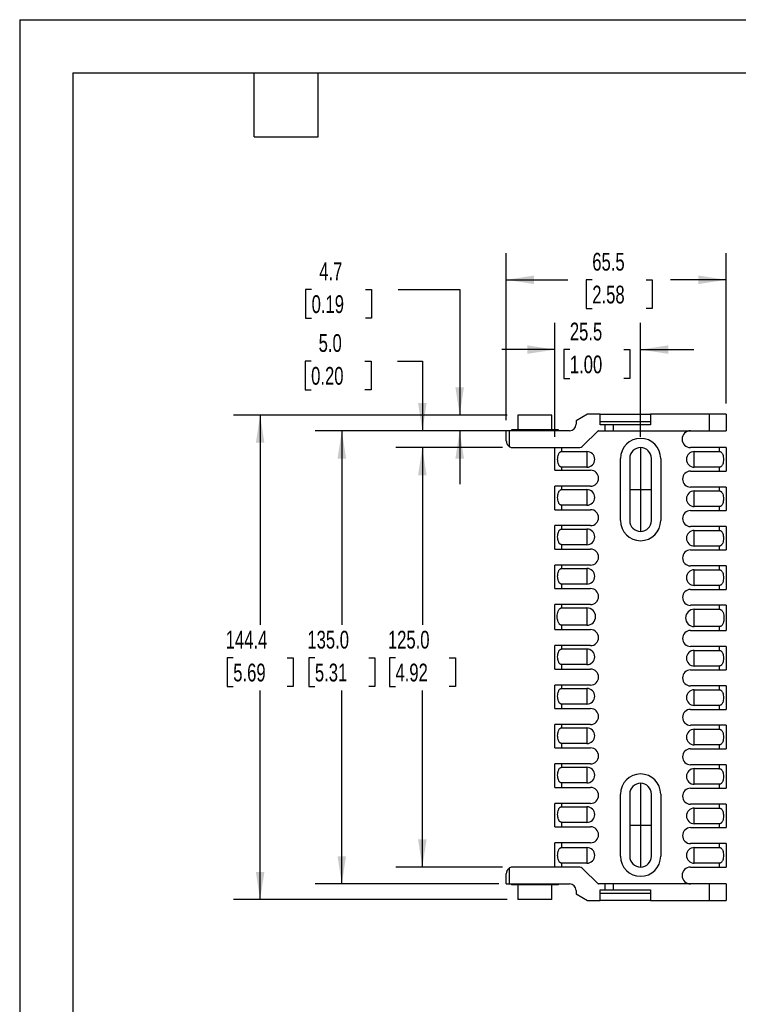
# Model space of a CAD drawing. Header units: millimetres. Extents: x 0 to 699, y 0 to 540.
# Tile 2 of 8: x 0 to 214, y 246 to 540. Entities that reach past the tile are written whole.
import ezdxf

# ---------------------------------------------------------------- set-up
doc = ezdxf.new("R2010")
doc.units = ezdxf.units.MM
doc.header["$LTSCALE"] = 2.5
doc.linetypes.add('CENTERX2', pattern=[20.32, 12.7, -2.54, 2.54, -2.54])
doc.layers.add('CENTER', color=40, linetype='CENTERX2')
doc.layers.add('DIMENSIONS', color=140, linetype='Continuous', lineweight=25)
doc.layers.add('TEXT', color=140, linetype='Continuous', lineweight=25)
doc.styles.add('SLDTEXTSTYLE0', font='TXT', dxfattribs={"width": 0.7})
doc.dimstyles.new('SLDDIMSTYLE0', dxfattribs={"dimtxt": 5.39502, "dimasz": 8.255, "dimexe": 0, "dimexo": 0.0625, "dimgap": 1.348755, "dimtad": 0, "dimtih": 1, "dimtoh": 1, "dimdec": 1, "dimrnd": 1e-09, "dimzin": 4, "dimdsep": 46, "dimtxsty": 'SLDTEXTSTYLE0', "dimsah": 1, "dimcen": 0.09, "dimadec": 0, "dimazin": 1, "dimtfac": 1, "dimtdec": 1, "dimtofl": 0, "dimtmove": 0, "dimatfit": 3, "dimfxl": 0, "dimfrac": 2, "dimtolj": 1, "dimtzin": 12, "dimarcsym": 0})
doc.dimstyles.new('SLDDIMSTYLE2', dxfattribs={"dimtxt": 5.39502, "dimasz": 8.255, "dimexe": 0, "dimexo": 0.0625, "dimgap": 1.348755, "dimtad": 0, "dimtih": 1, "dimtoh": 1, "dimdec": 1, "dimrnd": 1e-09, "dimzin": 4, "dimdsep": 46, "dimtxsty": 'SLDTEXTSTYLE0', "dimsah": 1, "dimcen": 0.09, "dimadec": 0, "dimazin": 1, "dimtfac": 1, "dimtdec": 1, "dimtmove": 0, "dimatfit": 0, "dimfxl": 0, "dimfrac": 2, "dimtolj": 1, "dimtzin": 12, "dimarcsym": 0})
doc.dimstyles.new('SLDDIMSTYLE4', dxfattribs={"dimtxt": 5.39502, "dimasz": 8.255, "dimexe": 0, "dimexo": 0.0625, "dimgap": 1.348755, "dimtad": 0, "dimtih": 1, "dimtoh": 1, "dimdec": 1, "dimrnd": 1e-09, "dimzin": 12, "dimdsep": 46, "dimtxsty": 'SLDTEXTSTYLE0', "dimsah": 1, "dimcen": 0.09, "dimadec": 0, "dimazin": 3, "dimtfac": 1, "dimtdec": 1, "dimtofl": 0, "dimtmove": 0, "dimatfit": 3, "dimfxl": 0, "dimfrac": 2, "dimtolj": 1, "dimtzin": 12, "dimarcsym": 0})
doc.dimstyles.new('SLDDIMSTYLE5', dxfattribs={"dimtxt": 5.39502, "dimasz": 8.255, "dimexe": 0, "dimexo": 0.0625, "dimgap": 1.348755, "dimtad": 0, "dimtih": 1, "dimtoh": 1, "dimdec": 1, "dimrnd": 1e-09, "dimzin": 12, "dimdsep": 46, "dimtxsty": 'SLDTEXTSTYLE0', "dimsah": 1, "dimcen": 0.09, "dimadec": 0, "dimazin": 3, "dimtfac": 1, "dimtdec": 1, "dimtmove": 0, "dimatfit": 0, "dimfxl": 0, "dimfrac": 2, "dimtolj": 1, "dimtzin": 12, "dimarcsym": 0})

# ---------------------------------------------------------------- blocks, each defined once
blk = doc.blocks.new('_D_16')
at = {"layer": 'DIMENSIONS'}
for p, q in [((159.46, 415.42), (159.46, 449.38)), ((184.96, 415.42), (184.96, 449.38)), ((159.46, 441.45), (143.58, 441.45)), ((163.89, 441.45), (162.07, 441.45)), ((162.07, 441.45), (162.07, 432.87)), ((179.92, 441.45), (181.73, 441.45)), ((181.73, 441.45), (181.73, 432.87)), ((184.96, 441.45), (200.83, 441.45)), ((162.07, 432.87), (163.89, 432.87)), ((181.73, 432.87), (179.92, 432.87))]:
    blk.add_line(p, q, dxfattribs=at)
for points in [[(159.46, 441.45), (151.2, 442.72), (151.2, 440.18)], [(184.96, 441.45), (193.21, 440.18), (193.21, 442.72)]]:
    blk.add_solid(points, dxfattribs=at)
at = {"layer": 'DIMENSIONS', "char_height": 5.292, "attachment_point": 1, "style": 'SLDTEXTSTYLE0'}
for s, insert in [('25.5', (163.89, 449.48)), ('1.00', (163.89, 439.69))]:
    blk.add_mtext(s, dxfattribs=dict(at, insert=insert))
blk = doc.blocks.new('_D_19')
at = {"layer": 'DIMENSIONS'}
for p, q in [((144.96, 420.42), (144.96, 470.19)), ((210.46, 425.42), (210.46, 470.19)), ((144.96, 462.25), (163.26, 462.25)), ((170.57, 462.25), (168.76, 462.25)), ((168.76, 462.25), (168.76, 453.68)), ((186.6, 462.25), (188.42, 462.25)), ((188.42, 462.25), (188.42, 453.68)), ((210.46, 462.25), (193.91, 462.25)), ((168.76, 453.68), (170.57, 453.68)), ((188.42, 453.68), (186.6, 453.68))]:
    blk.add_line(p, q, dxfattribs=at)
for points in [[(144.96, 462.25), (153.21, 460.98), (153.21, 463.52)], [(210.46, 462.25), (202.2, 463.52), (202.2, 460.98)]]:
    blk.add_solid(points, dxfattribs=at)
at = {"layer": 'DIMENSIONS', "char_height": 5.292, "attachment_point": 1, "style": 'SLDTEXTSTYLE0'}
for s, insert in [('65.5', (170.57, 470.28)), ('2.58', (170.57, 460.5))]:
    blk.add_mtext(s, dxfattribs=dict(at, insert=insert))
blk = doc.blocks.new('_D_20')
at = {"layer": 'DIMENSIONS'}
for p, q in [((143.78, 412.25), (112.02, 412.25)), ((119.95, 412.25), (119.95, 359.41)), ((111.94, 349.63), (110.13, 349.63)), ((110.13, 349.63), (110.13, 341.05)), ((127.97, 349.63), (129.78, 349.63)), ((129.78, 349.63), (129.78, 341.05)), ((110.13, 341.05), (111.94, 341.05)), ((129.78, 341.05), (127.97, 341.05)), ((119.95, 287.25), (119.95, 339.85)), ((143.78, 287.25), (112.02, 287.25))]:
    blk.add_line(p, q, dxfattribs=at)
for points in [[(119.95, 412.25), (118.68, 403.99), (121.22, 403.99)], [(119.95, 287.25), (121.22, 295.5), (118.68, 295.5)]]:
    blk.add_solid(points, dxfattribs=at)
at = {"layer": 'DIMENSIONS', "char_height": 5.292, "attachment_point": 1, "style": 'SLDTEXTSTYLE0'}
for s, insert in [('125.0', (109.69, 357.66)), ('4.92', (111.94, 347.87))]:
    blk.add_mtext(s, dxfattribs=dict(at, insert=insert))
blk = doc.blocks.new('_D_21')
at = {"layer": 'DIMENSIONS'}
for p, q in [((160.66, 417.25), (88.02, 417.25)), ((95.96, 417.25), (95.96, 359.41)), ((87.94, 349.63), (86.13, 349.63)), ((86.13, 349.63), (86.13, 341.05)), ((103.97, 349.63), (105.79, 349.63)), ((105.79, 349.63), (105.79, 341.05)), ((86.13, 341.05), (87.94, 341.05)), ((105.79, 341.05), (103.97, 341.05)), ((95.96, 282.25), (95.96, 339.85)), ((142.78, 282.25), (88.02, 282.25))]:
    blk.add_line(p, q, dxfattribs=at)
for points in [[(95.96, 417.25), (94.69, 408.99), (97.23, 408.99)], [(95.96, 282.25), (97.23, 290.5), (94.69, 290.5)]]:
    blk.add_solid(points, dxfattribs=at)
at = {"layer": 'DIMENSIONS', "char_height": 5.292, "attachment_point": 1, "style": 'SLDTEXTSTYLE0'}
for s, insert in [('135.0', (85.7, 357.66)), ('5.31', (87.94, 347.87))]:
    blk.add_mtext(s, dxfattribs=dict(at, insert=insert))
blk = doc.blocks.new('_D_22')
at = {"layer": 'DIMENSIONS'}
for p, q in [((145.23, 421.95), (63.7, 421.95)), ((71.63, 421.95), (71.63, 359.41)), ((63.62, 349.63), (61.81, 349.63)), ((61.81, 349.63), (61.81, 341.05)), ((79.65, 349.63), (81.46, 349.63)), ((81.46, 349.63), (81.46, 341.05)), ((61.81, 341.05), (63.62, 341.05)), ((81.46, 341.05), (79.65, 341.05)), ((71.63, 277.55), (71.63, 339.85)), ((145.23, 277.55), (63.7, 277.55))]:
    blk.add_line(p, q, dxfattribs=at)
for points in [[(71.63, 421.95), (70.36, 413.69), (72.9, 413.69)], [(71.63, 277.55), (72.9, 285.8), (70.36, 285.8)]]:
    blk.add_solid(points, dxfattribs=at)
at = {"layer": 'DIMENSIONS', "char_height": 5.292, "attachment_point": 1, "style": 'SLDTEXTSTYLE0'}
for s, insert in [('144.4', (61.37, 357.66)), ('5.69', (63.62, 347.87))]:
    blk.add_mtext(s, dxfattribs=dict(at, insert=insert))
blk = doc.blocks.new('_D_23')
at = {"layer": 'DIMENSIONS'}
for p, q in [((86.82, 438.03), (85.01, 438.03)), ((85.01, 438.03), (85.01, 429.45)), ((102.85, 438.03), (104.66, 438.03)), ((104.66, 438.03), (104.66, 429.45)), ((112.58, 438.03), (119.95, 438.03)), ((119.95, 438.03), (119.95, 417.25)), ((85.01, 429.45), (86.82, 429.45)), ((104.66, 429.45), (102.85, 429.45)), ((142.78, 417.25), (112.02, 417.25)), ((143.78, 412.25), (112.02, 412.25)), ((119.95, 412.25), (119.95, 396.37))]:
    blk.add_line(p, q, dxfattribs=at)
for points in [[(119.95, 417.25), (121.22, 425.5), (118.68, 425.5)], [(119.95, 412.25), (118.68, 403.99), (121.22, 403.99)]]:
    blk.add_solid(points, dxfattribs=at)
at = {"layer": 'DIMENSIONS', "char_height": 5.292, "attachment_point": 1, "style": 'SLDTEXTSTYLE0'}
for s, insert in [('5.0', (89.06, 446.06)), ('0.20', (86.82, 436.28))]:
    blk.add_mtext(s, dxfattribs=dict(at, insert=insert))
blk = doc.blocks.new('_D_24')
at = {"layer": 'DIMENSIONS'}
for p, q in [((86.97, 459.4), (85.16, 459.4)), ((85.16, 459.4), (85.16, 450.82)), ((103.01, 459.4), (104.82, 459.4)), ((104.82, 459.4), (104.82, 450.82)), ((112.73, 459.4), (131.07, 459.4)), ((131.07, 459.4), (131.07, 421.95)), ((85.16, 450.82), (86.97, 450.82)), ((104.82, 450.82), (103.01, 450.82)), ((145.23, 421.95), (123.13, 421.95)), ((142.78, 417.25), (123.13, 417.25)), ((131.07, 417.25), (131.07, 401.37))]:
    blk.add_line(p, q, dxfattribs=at)
for points in [[(131.07, 421.95), (132.34, 430.2), (129.8, 430.2)], [(131.07, 417.25), (129.8, 408.99), (132.34, 408.99)]]:
    blk.add_solid(points, dxfattribs=at)
at = {"layer": 'DIMENSIONS', "char_height": 5.292, "attachment_point": 1, "style": 'SLDTEXTSTYLE0'}
for s, insert in [('4.7', (89.22, 467.43)), ('0.19', (86.97, 457.64))]:
    blk.add_mtext(s, dxfattribs=dict(at, insert=insert))

msp = doc.modelspace()

# ---------------------------------------------------------------- linework, layer by layer
at = {"color": 7, "linetype": 'Continuous'}
for q in [(0.01, 0.01), (698.51, 539.76)]:
    msp.add_line((0.01, 539.76), q, dxfattribs=at)
for p, q in [((148.41, 421.95), (148.41, 417.55)), ((158.51, 421.95), (148.41, 421.95)), ((158.51, 417.55), (158.51, 421.95)), ((169.16, 422.18), (165.77, 420.23)), ((165.77, 420.23), (165.77, 419.19)), ((172.96, 422.25), (169.41, 422.25)), ((172.96, 419.05), (172.96, 422.25)), ((172.96, 422.25), (187.96, 422.25)), ((172.96, 420.05), (187.96, 420.05)), ((187.96, 422.25), (187.96, 419.05)), ((205.46, 422.25), (187.96, 422.25)), ((205.46, 417.25), (205.46, 422.25)), ((210.46, 422.25), (205.46, 422.25)), ((210.46, 422.25), (210.46, 417.25)), ((144.96, 414.25), (144.96, 417.25)), ((145.96, 417.25), (144.96, 417.25)), ((145.96, 412.52), (145.96, 417.25)), ((163.83, 417.25), (145.96, 417.25)), ((146.46, 417.55), (146.46, 417.25)), ((160.46, 417.55), (146.46, 417.55)), ((160.46, 417.25), (160.46, 417.55)), ((167.89, 412.84), (172.19, 417.14)), ((172.47, 417.25), (174.42, 417.25)), ((174.42, 419.05), (172.96, 419.05)), ((174.42, 417.25), (174.42, 419.05)), ((176.92, 419.05), (174.42, 419.05)), ((174.42, 417.25), (176.92, 417.25)), ((176.92, 417.25), (176.92, 419.05)), ((187.96, 419.05), (176.92, 419.05)), ((176.92, 417.25), (205.46, 417.25)), ((205.46, 417.25), (210.46, 417.25)), ((146.96, 412.25), (166.48, 412.25)), ((159.46, 405.5), (159.46, 412.25)), ((161.46, 411.08), (161.46, 412.25)), ((161.46, 411.08), (168.96, 411.08)), ((168.96, 411.08), (168.96, 406.42)), ((208.46, 412.25), (199.83, 412.25)), ((200.96, 411.08), (208.46, 411.08)), ((200.96, 406.42), (200.96, 411.08)), ((208.46, 411.08), (208.46, 412.25)), ((210.46, 412.25), (208.46, 412.25)), ((210.46, 412.25), (210.46, 405.25)), ((178.96, 390.5), (178.96, 409)), ((181.71, 409), (181.71, 390.5)), ((188.21, 390.5), (188.21, 409)), ((190.96, 409), (190.96, 390.5)), ((159.46, 405.5), (161.46, 405.5)), ((161.46, 405.5), (161.46, 406.42)), ((168.96, 406.42), (161.46, 406.42)), ((161.46, 405.5), (170.08, 405.5)), ((199.83, 405.25), (208.46, 405.25)), ((208.46, 406.42), (200.96, 406.42)), ((208.46, 405.25), (208.46, 406.42)), ((208.46, 405.25), (210.46, 405.25)), ((159.46, 393.75), (159.46, 400.75)), ((161.46, 400.75), (159.46, 400.75)), ((161.46, 399.74), (161.46, 400.75)), ((170.08, 400.75), (161.46, 400.75)), ((161.46, 399.74), (168.96, 399.74)), ((168.96, 399.74), (168.96, 395.07)), ((208.46, 400.5), (199.83, 400.5)), ((200.96, 399.33), (208.46, 399.33)), ((200.96, 394.67), (200.96, 399.33)), ((208.46, 399.33), (208.46, 400.5)), ((210.46, 400.5), (208.46, 400.5)), ((210.46, 400.5), (210.46, 393.5)), ((159.46, 393.75), (161.46, 393.75)), ((161.46, 393.75), (161.46, 395.07)), ((168.96, 395.07), (161.46, 395.07)), ((161.46, 393.75), (170.08, 393.75)), ((199.83, 393.5), (208.46, 393.5)), ((208.46, 394.67), (200.96, 394.67)), ((208.46, 393.5), (208.46, 394.67)), ((208.46, 393.5), (210.46, 393.5)), ((159.46, 382), (159.46, 389)), ((161.46, 389), (159.46, 389)), ((161.46, 387.99), (161.46, 389)), ((170.08, 389), (161.46, 389)), ((161.46, 387.99), (168.96, 387.99)), ((168.96, 387.99), (168.96, 383.32)), ((208.46, 388.75), (199.83, 388.75)), ((200.96, 387.58), (208.46, 387.58)), ((200.96, 382.92), (200.96, 387.58)), ((208.46, 387.58), (208.46, 388.75)), ((210.46, 388.75), (208.46, 388.75)), ((210.46, 388.75), (210.46, 381.75)), ((159.46, 382), (161.46, 382)), ((161.46, 382), (161.46, 383.32)), ((168.96, 383.32), (161.46, 383.32)), ((161.46, 382), (170.08, 382)), ((199.83, 381.75), (208.46, 381.75)), ((208.46, 382.92), (200.96, 382.92)), ((208.46, 381.75), (208.46, 382.92)), ((208.46, 381.75), (210.46, 381.75)), ((159.46, 370.25), (159.46, 377.25)), ((161.46, 377.25), (159.46, 377.25)), ((161.46, 376.24), (161.46, 377.25)), ((170.08, 377.25), (161.46, 377.25)), ((161.46, 376.24), (168.96, 376.24)), ((168.96, 376.24), (168.96, 371.57)), ((208.46, 377), (199.83, 377)), ((200.96, 375.83), (208.46, 375.83)), ((200.96, 371.17), (200.96, 375.83)), ((208.46, 375.83), (208.46, 377)), ((210.46, 377), (208.46, 377)), ((210.46, 377), (210.46, 370)), ((159.46, 370.25), (161.46, 370.25)), ((161.46, 370.25), (161.46, 371.57)), ((168.96, 371.57), (161.46, 371.57)), ((161.46, 370.25), (170.08, 370.25)), ((199.83, 370), (208.46, 370)), ((208.46, 371.17), (200.96, 371.17)), ((208.46, 370), (208.46, 371.17)), ((208.46, 370), (210.46, 370)), ((159.46, 358), (159.46, 365.5)), ((161.46, 365.5), (159.46, 365.5)), ((161.46, 364.49), (161.46, 365.5)), ((170.08, 365.5), (161.46, 365.5)), ((161.46, 364.49), (168.96, 364.49)), ((168.96, 364.49), (168.96, 359.32)), ((208.46, 365.25), (199.83, 365.25)), ((200.96, 364.08), (208.46, 364.08)), ((200.96, 358.92), (200.96, 364.08)), ((208.46, 364.08), (208.46, 365.25)), ((210.46, 365.25), (208.46, 365.25)), ((210.46, 365.25), (210.46, 357.75)), ((159.46, 358), (161.46, 358)), ((161.46, 358), (161.46, 359.32)), ((168.96, 359.32), (161.46, 359.32)), ((161.46, 358), (170.08, 358)), ((208.46, 358.92), (200.96, 358.92)), ((208.46, 357.75), (208.46, 358.92)), ((199.83, 357.75), (208.46, 357.75)), ((208.46, 357.75), (210.46, 357.75)), ((159.46, 346.25), (159.46, 353.25)), ((161.46, 353.25), (159.46, 353.25)), ((161.46, 352.24), (161.46, 353.25)), ((170.08, 353.25), (161.46, 353.25)), ((161.46, 352.24), (168.96, 352.24)), ((168.96, 352.24), (168.96, 347.57)), ((208.46, 353), (199.83, 353)), ((208.46, 351.83), (208.46, 353)), ((210.46, 353), (208.46, 353)), ((210.46, 353), (210.46, 346)), ((200.96, 351.83), (208.46, 351.83)), ((200.96, 347.17), (200.96, 351.83)), ((159.46, 346.25), (161.46, 346.25)), ((161.46, 346.25), (161.46, 347.57)), ((168.96, 347.57), (161.46, 347.57)), ((161.46, 346.25), (170.08, 346.25)), ((208.46, 347.17), (200.96, 347.17)), ((208.46, 346), (208.46, 347.17)), ((199.83, 346), (208.46, 346)), ((208.46, 346), (210.46, 346)), ((159.46, 334.5), (159.46, 341.5)), ((161.46, 341.5), (159.46, 341.5)), ((161.46, 340.49), (161.46, 341.5)), ((170.08, 341.5), (161.46, 341.5)), ((161.46, 340.49), (168.96, 340.49)), ((168.96, 340.49), (168.96, 335.82)), ((208.46, 341.25), (199.83, 341.25)), ((208.46, 340.08), (208.46, 341.25)), ((210.46, 341.25), (208.46, 341.25)), ((210.46, 341.25), (210.46, 334.25)), ((200.96, 340.08), (208.46, 340.08)), ((200.96, 335.42), (200.96, 340.08)), ((159.46, 334.5), (161.46, 334.5)), ((161.46, 334.5), (161.46, 335.82)), ((168.96, 335.82), (161.46, 335.82)), ((161.46, 334.5), (170.08, 334.5)), ((208.46, 335.42), (200.96, 335.42)), ((208.46, 334.25), (208.46, 335.42)), ((199.83, 334.25), (208.46, 334.25)), ((208.46, 334.25), (210.46, 334.25)), ((159.46, 322.75), (159.46, 329.75)), ((161.46, 329.75), (159.46, 329.75)), ((161.46, 328.74), (161.46, 329.75)), ((170.08, 329.75), (161.46, 329.75)), ((161.46, 328.74), (168.96, 328.74)), ((168.96, 328.74), (168.96, 324.07)), ((208.46, 329.5), (199.83, 329.5)), ((208.46, 328.33), (208.46, 329.5)), ((210.46, 329.5), (208.46, 329.5)), ((210.46, 329.5), (210.46, 322.5)), ((200.96, 328.33), (208.46, 328.33)), ((200.96, 323.67), (200.96, 328.33)), ((159.46, 322.75), (161.46, 322.75)), ((161.46, 322.75), (161.46, 324.07)), ((168.96, 324.07), (161.46, 324.07)), ((161.46, 322.75), (170.08, 322.75)), ((208.46, 323.67), (200.96, 323.67)), ((208.46, 322.5), (208.46, 323.67)), ((199.83, 322.5), (208.46, 322.5)), ((208.46, 322.5), (210.46, 322.5)), ((159.46, 311), (159.46, 318)), ((161.46, 318), (159.46, 318)), ((161.46, 316.99), (161.46, 318)), ((170.08, 318), (161.46, 318)), ((161.46, 316.99), (168.96, 316.99)), ((168.96, 316.99), (168.96, 312.32)), ((208.46, 317.75), (199.83, 317.75)), ((208.46, 316.58), (208.46, 317.75)), ((210.46, 317.75), (208.46, 317.75)), ((210.46, 317.75), (210.46, 310.75)), ((200.96, 316.58), (208.46, 316.58)), ((200.96, 311.92), (200.96, 316.58)), ((159.46, 311), (161.46, 311)), ((161.46, 311), (161.46, 312.32)), ((168.96, 312.32), (161.46, 312.32)), ((161.46, 311), (170.08, 311)), ((208.46, 311.92), (200.96, 311.92)), ((208.46, 310.75), (208.46, 311.92)), ((178.96, 290.5), (178.96, 309)), ((181.71, 309), (181.71, 290.5)), ((188.21, 290.5), (188.21, 309)), ((190.96, 309), (190.96, 290.5)), ((199.83, 310.75), (208.46, 310.75)), ((208.46, 310.75), (210.46, 310.75)), ((159.46, 299.25), (159.46, 306.25)), ((161.46, 306.25), (159.46, 306.25)), ((161.46, 305.24), (161.46, 306.25)), ((170.08, 306.25), (161.46, 306.25)), ((161.46, 305.24), (168.96, 305.24)), ((168.96, 305.24), (168.96, 300.57)), ((208.46, 306), (199.83, 306)), ((208.46, 304.83), (208.46, 306)), ((210.46, 306), (208.46, 306)), ((210.46, 306), (210.46, 299)), ((200.96, 304.83), (208.46, 304.83)), ((200.96, 300.17), (200.96, 304.83)), ((161.46, 299.25), (161.46, 300.57)), ((168.96, 300.57), (161.46, 300.57)), ((208.46, 300.17), (200.96, 300.17)), ((208.46, 299), (208.46, 300.17)), ((159.46, 299.25), (161.46, 299.25)), ((161.46, 299.25), (170.08, 299.25)), ((199.83, 299), (208.46, 299)), ((208.46, 299), (210.46, 299)), ((159.46, 287.25), (159.46, 294.5)), ((161.46, 294.5), (159.46, 294.5)), ((161.46, 293.08), (161.46, 294.5)), ((170.08, 294.5), (161.46, 294.5)), ((208.46, 294.25), (199.83, 294.25)), ((208.46, 293.08), (208.46, 294.25)), ((210.46, 294.25), (208.46, 294.25)), ((210.46, 294.25), (210.46, 287.25)), ((161.46, 293.08), (168.96, 293.08)), ((168.96, 293.08), (168.96, 288.42)), ((200.96, 293.08), (208.46, 293.08)), ((200.96, 288.42), (200.96, 293.08)), ((161.46, 287.25), (161.46, 288.42)), ((168.96, 288.42), (161.46, 288.42)), ((208.46, 288.42), (200.96, 288.42)), ((208.46, 287.25), (208.46, 288.42)), ((144.96, 282.25), (144.96, 285.25)), ((145.96, 282.25), (145.96, 286.98)), ((166.48, 287.25), (146.96, 287.25)), ((172.19, 282.36), (167.89, 286.66)), ((199.83, 287.25), (208.46, 287.25)), ((208.46, 287.25), (210.46, 287.25)), ((144.96, 282.25), (145.96, 282.25)), ((145.96, 282.25), (163.83, 282.25)), ((146.46, 282.25), (146.46, 281.95)), ((160.46, 281.95), (146.46, 281.95)), ((148.41, 281.95), (148.41, 277.55)), ((158.51, 277.55), (158.51, 281.95)), ((160.46, 281.95), (160.46, 282.25)), ((174.42, 282.25), (172.47, 282.25)), ((174.42, 280.45), (174.42, 282.25)), ((176.92, 282.25), (174.42, 282.25)), ((176.92, 280.45), (176.92, 282.25)), ((205.46, 282.25), (176.92, 282.25)), ((205.46, 277.25), (205.46, 282.25)), ((210.46, 282.25), (205.46, 282.25)), ((210.46, 282.25), (210.46, 277.25)), ((165.77, 280.31), (165.77, 279.27)), ((165.77, 279.27), (169.16, 277.32)), ((172.96, 277.25), (172.96, 280.45)), ((172.96, 280.45), (174.42, 280.45)), ((172.96, 279.45), (187.96, 279.45)), ((174.42, 280.45), (176.92, 280.45)), ((176.92, 280.45), (187.96, 280.45)), ((187.96, 280.45), (187.96, 277.25)), ((158.51, 277.55), (148.41, 277.55)), ((169.41, 277.25), (172.96, 277.25)), ((187.96, 277.25), (172.96, 277.25)), ((187.96, 277.25), (205.46, 277.25)), ((205.46, 277.25), (210.46, 277.25))]:
    msp.add_line(p, q)
for centre, radius, start, end in [((169.41, 421.75), 0.5, 90, 120), ((163.83, 419.19), 1.94, 270, 0), ((172.47, 416.86), 0.39, 90, 135), ((199.83, 414.75), 2.5, 90, 270), ((184.96, 409), 6, 0, 180), ((146.96, 414.25), 2, 240, 270), ((166.48, 414.25), 2, 270, 315), ((168.96, 408.75), 2.33, 270, 90), ((184.96, 409), 3.25, 0, 180), ((200.96, 408.75), 2.33, 90, 270), ((170.08, 403.12), 2.38, 270, 90), ((199.83, 402.87), 2.38, 90, 270), ((168.96, 397.4), 2.33, 270, 90), ((200.96, 397), 2.33, 90, 270), ((170.08, 391.37), 2.38, 270, 90), ((199.83, 391.12), 2.38, 90, 270), ((184.96, 390.5), 6, 180, 0), ((184.96, 390.5), 3.25, 180, 0), ((168.96, 385.65), 2.33, 270, 90), ((200.96, 385.25), 2.33, 90, 270), ((170.08, 379.62), 2.38, 270, 90), ((199.83, 379.37), 2.38, 90, 270), ((168.96, 373.9), 2.33, 270, 90), ((200.96, 373.5), 2.33, 90, 270), ((170.08, 367.87), 2.38, 270, 90), ((199.83, 367.62), 2.38, 90, 270), ((168.96, 361.9), 2.58, 270, 90), ((200.96, 361.5), 2.58, 90, 270), ((170.08, 355.62), 2.38, 270, 90), ((199.83, 355.37), 2.38, 90, 270), ((168.96, 349.9), 2.33, 270, 90), ((200.96, 349.5), 2.33, 90, 270), ((170.08, 343.87), 2.38, 270, 90), ((199.83, 343.62), 2.38, 90, 270), ((168.96, 338.15), 2.33, 270, 90), ((200.96, 337.75), 2.33, 90, 270), ((170.08, 332.12), 2.38, 270, 90), ((199.83, 331.87), 2.38, 90, 270), ((168.96, 326.4), 2.33, 270, 90), ((200.96, 326), 2.33, 90, 270), ((170.08, 320.37), 2.38, 270, 90), ((199.83, 320.12), 2.38, 90, 270), ((168.96, 314.65), 2.33, 270, 90), ((184.96, 309), 6, 0, 180), ((200.96, 314.25), 2.33, 90, 270), ((170.08, 308.62), 2.38, 270, 90), ((184.96, 309), 3.25, 0, 180), ((199.83, 308.37), 2.38, 90, 270), ((168.96, 302.9), 2.33, 270, 90), ((200.96, 302.5), 2.33, 90, 270), ((170.08, 296.87), 2.38, 270, 90), ((199.83, 296.62), 2.38, 90, 270), ((168.96, 290.75), 2.33, 270, 90), ((184.96, 290.5), 6, 180, 0), ((184.96, 290.5), 3.25, 180, 0), ((200.96, 290.75), 2.33, 90, 270), ((146.96, 285.25), 2, 90, 120), ((166.48, 285.25), 2, 45, 90), ((199.83, 284.75), 2.5, 90, 270), ((163.83, 280.31), 1.94, 0, 90), ((172.47, 282.64), 0.39, 225, 270), ((169.41, 277.75), 0.5, 240, 270)]:
    msp.add_arc(centre, radius, start, end)
for points, knots in [([(144.96, 414.25), (144.96, 414.2), (144.96, 414.11), (144.98, 413.98), (144.99, 413.87), (145.03, 413.72), (145.09, 413.53), (145.2, 413.29), (145.33, 413.07), (145.49, 412.89), (145.65, 412.74), (145.8, 412.62), (145.91, 412.55), (145.96, 412.52)], [0, 0, 0, 0, 0.07763, 0.145151, 0.202564, 0.249869, 0.385042, 0.504102, 0.633579, 0.75041, 0.83864, 0.921672, 1, 1, 1, 1]), ([(161.46, 406.42), (161.43, 406.42), (161.38, 406.42), (161.29, 406.43), (161.21, 406.46), (161.14, 406.49), (161.06, 406.53), (160.98, 406.58), (160.91, 406.64), (160.79, 406.77), (160.63, 406.99), (160.43, 407.41), (160.29, 408.01), (160.24, 408.75), (160.29, 409.49), (160.43, 410.09), (160.63, 410.51), (160.81, 410.76), (160.98, 410.92), (161.13, 411.01), (161.29, 411.07), (161.4, 411.08), (161.46, 411.08)], [0, 0, 0, 0, 0.014241, 0.028448, 0.042801, 0.057474, 0.072631, 0.088421, 0.104976, 0.122409, 0.181157, 0.248219, 0.368773, 0.500081, 0.631303, 0.751945, 0.818953, 0.877755, 0.9117, 0.942604, 0.971587, 1, 1, 1, 1]), ([(208.46, 411.08), (208.49, 411.08), (208.54, 411.08), (208.62, 411.07), (208.7, 411.04), (208.78, 411.01), (208.86, 410.97), (208.93, 410.92), (209, 410.86), (209.13, 410.73), (209.29, 410.51), (209.48, 410.09), (209.63, 409.49), (209.67, 408.75), (209.63, 408.01), (209.48, 407.41), (209.29, 406.99), (209.11, 406.74), (208.94, 406.58), (208.79, 406.49), (208.62, 406.43), (208.51, 406.42), (208.46, 406.42)], [0, 0, 0, 0, 0.014241, 0.028448, 0.042801, 0.057474, 0.072631, 0.088421, 0.104976, 0.122409, 0.181157, 0.248219, 0.368773, 0.500081, 0.631303, 0.751945, 0.818953, 0.877755, 0.9117, 0.942604, 0.971587, 1, 1, 1, 1]), ([(161.46, 395.07), (161.43, 395.07), (161.38, 395.07), (161.29, 395.09), (161.21, 395.11), (161.14, 395.15), (161.06, 395.19), (160.98, 395.24), (160.91, 395.3), (160.79, 395.42), (160.63, 395.64), (160.43, 396.07), (160.29, 396.66), (160.24, 397.4), (160.29, 398.15), (160.43, 398.74), (160.63, 399.17), (160.81, 399.41), (160.98, 399.57), (161.13, 399.67), (161.29, 399.73), (161.4, 399.73), (161.46, 399.74)], [0, 0, 0, 0, 0.014241, 0.028448, 0.042801, 0.057474, 0.072631, 0.088421, 0.104976, 0.122409, 0.181157, 0.248219, 0.368773, 0.500081, 0.631303, 0.751945, 0.818953, 0.877755, 0.9117, 0.942604, 0.971587, 1, 1, 1, 1]), ([(208.46, 399.33), (208.49, 399.33), (208.54, 399.33), (208.62, 399.32), (208.7, 399.29), (208.78, 399.26), (208.86, 399.22), (208.93, 399.17), (209, 399.11), (209.13, 398.98), (209.29, 398.76), (209.48, 398.34), (209.63, 397.74), (209.67, 397), (209.63, 396.26), (209.48, 395.66), (209.29, 395.24), (209.11, 394.99), (208.94, 394.83), (208.79, 394.74), (208.62, 394.68), (208.51, 394.67), (208.46, 394.67)], [0, 0, 0, 0, 0.014241, 0.028448, 0.042801, 0.057474, 0.072631, 0.088421, 0.104976, 0.122409, 0.181157, 0.248219, 0.368773, 0.500081, 0.631303, 0.751945, 0.818953, 0.877755, 0.9117, 0.942604, 0.971587, 1, 1, 1, 1]), ([(161.46, 383.32), (161.43, 383.32), (161.38, 383.32), (161.29, 383.34), (161.21, 383.36), (161.14, 383.4), (161.06, 383.44), (160.98, 383.49), (160.91, 383.55), (160.79, 383.67), (160.63, 383.89), (160.43, 384.32), (160.29, 384.91), (160.24, 385.65), (160.29, 386.4), (160.43, 386.99), (160.63, 387.42), (160.81, 387.66), (160.98, 387.82), (161.13, 387.92), (161.29, 387.98), (161.4, 387.98), (161.46, 387.99)], [0, 0, 0, 0, 0.014241, 0.028448, 0.042801, 0.057474, 0.072631, 0.088421, 0.104976, 0.122409, 0.181157, 0.248219, 0.368773, 0.500081, 0.631303, 0.751945, 0.818953, 0.877755, 0.9117, 0.942604, 0.971587, 1, 1, 1, 1]), ([(208.46, 387.58), (208.49, 387.58), (208.54, 387.58), (208.62, 387.57), (208.7, 387.54), (208.78, 387.51), (208.86, 387.47), (208.93, 387.42), (209, 387.36), (209.13, 387.23), (209.29, 387.01), (209.48, 386.59), (209.63, 385.99), (209.67, 385.25), (209.63, 384.51), (209.48, 383.91), (209.29, 383.49), (209.11, 383.24), (208.94, 383.08), (208.79, 382.99), (208.62, 382.93), (208.51, 382.92), (208.46, 382.92)], [0, 0, 0, 0, 0.014241, 0.028448, 0.042801, 0.057474, 0.072631, 0.088421, 0.104976, 0.122409, 0.181157, 0.248219, 0.368773, 0.500081, 0.631303, 0.751945, 0.818953, 0.877755, 0.9117, 0.942604, 0.971587, 1, 1, 1, 1]), ([(161.46, 371.57), (161.43, 371.57), (161.38, 371.57), (161.29, 371.59), (161.21, 371.61), (161.14, 371.65), (161.06, 371.69), (160.98, 371.74), (160.91, 371.8), (160.79, 371.92), (160.63, 372.14), (160.43, 372.57), (160.29, 373.16), (160.24, 373.9), (160.29, 374.65), (160.43, 375.24), (160.63, 375.67), (160.81, 375.91), (160.98, 376.07), (161.13, 376.17), (161.29, 376.23), (161.4, 376.23), (161.46, 376.24)], [0, 0, 0, 0, 0.014241, 0.028448, 0.042801, 0.057474, 0.072631, 0.088421, 0.104976, 0.122409, 0.181157, 0.248219, 0.368773, 0.500081, 0.631303, 0.751945, 0.818953, 0.877755, 0.9117, 0.942604, 0.971587, 1, 1, 1, 1]), ([(208.46, 375.83), (208.49, 375.83), (208.54, 375.83), (208.62, 375.82), (208.7, 375.79), (208.78, 375.76), (208.86, 375.72), (208.93, 375.67), (209, 375.61), (209.13, 375.48), (209.29, 375.26), (209.48, 374.84), (209.63, 374.24), (209.67, 373.5), (209.63, 372.76), (209.48, 372.16), (209.29, 371.74), (209.11, 371.49), (208.94, 371.33), (208.79, 371.24), (208.62, 371.18), (208.51, 371.17), (208.46, 371.17)], [0, 0, 0, 0, 0.014241, 0.028448, 0.042801, 0.057474, 0.072631, 0.088421, 0.104976, 0.122409, 0.181157, 0.248219, 0.368773, 0.500081, 0.631303, 0.751945, 0.818953, 0.877755, 0.9117, 0.942604, 0.971587, 1, 1, 1, 1]), ([(161.46, 359.32), (161.43, 359.32), (161.37, 359.33), (161.28, 359.34), (161.19, 359.37), (161.1, 359.4), (161.02, 359.45), (160.93, 359.5), (160.85, 359.57), (160.72, 359.71), (160.54, 359.95), (160.33, 360.42), (160.17, 361.08), (160.13, 361.9), (160.17, 362.73), (160.33, 363.39), (160.54, 363.86), (160.73, 364.12), (160.9, 364.28), (161.03, 364.37), (161.17, 364.44), (161.31, 364.48), (161.41, 364.48), (161.46, 364.49)], [0, 0, 0, 0, 0.014261, 0.028486, 0.042853, 0.057532, 0.072686, 0.088461, 0.104987, 0.122377, 0.181158, 0.248174, 0.368802, 0.500042, 0.631194, 0.75191, 0.818873, 0.877707, 0.905087, 0.93043, 0.954264, 0.977219, 1, 1, 1, 1]), ([(208.46, 364.08), (208.49, 364.08), (208.55, 364.08), (208.64, 364.06), (208.73, 364.04), (208.82, 364), (208.9, 363.96), (208.98, 363.9), (209.06, 363.83), (209.2, 363.7), (209.38, 363.45), (209.59, 362.98), (209.74, 362.32), (209.79, 361.5), (209.74, 360.68), (209.59, 360.02), (209.38, 359.55), (209.19, 359.28), (209.02, 359.12), (208.89, 359.03), (208.75, 358.97), (208.61, 358.92), (208.51, 358.92), (208.46, 358.92)], [0, 0, 0, 0, 0.014261, 0.028486, 0.042853, 0.057532, 0.072686, 0.088461, 0.104987, 0.122377, 0.181158, 0.248174, 0.368802, 0.500042, 0.631194, 0.75191, 0.818873, 0.877707, 0.905087, 0.93043, 0.954264, 0.977219, 1, 1, 1, 1]), ([(161.46, 347.57), (161.43, 347.57), (161.38, 347.57), (161.29, 347.59), (161.21, 347.61), (161.14, 347.65), (161.06, 347.69), (160.98, 347.74), (160.91, 347.8), (160.79, 347.92), (160.63, 348.14), (160.43, 348.57), (160.29, 349.16), (160.24, 349.9), (160.29, 350.65), (160.43, 351.24), (160.63, 351.67), (160.81, 351.91), (160.98, 352.07), (161.13, 352.17), (161.29, 352.23), (161.4, 352.23), (161.46, 352.24)], [0, 0, 0, 0, 0.014241, 0.028448, 0.042801, 0.057474, 0.072631, 0.088421, 0.104976, 0.122409, 0.181157, 0.248219, 0.368773, 0.500081, 0.631303, 0.751945, 0.818953, 0.877755, 0.9117, 0.942604, 0.971587, 1, 1, 1, 1]), ([(208.46, 351.83), (208.49, 351.83), (208.54, 351.83), (208.62, 351.82), (208.7, 351.79), (208.78, 351.76), (208.86, 351.72), (208.93, 351.67), (209, 351.61), (209.13, 351.48), (209.29, 351.26), (209.48, 350.84), (209.63, 350.24), (209.67, 349.5), (209.63, 348.76), (209.48, 348.16), (209.29, 347.74), (209.11, 347.49), (208.94, 347.33), (208.79, 347.24), (208.62, 347.18), (208.51, 347.17), (208.46, 347.17)], [0, 0, 0, 0, 0.014241, 0.028448, 0.042801, 0.057474, 0.072631, 0.088421, 0.104976, 0.122409, 0.181157, 0.248219, 0.368773, 0.500081, 0.631303, 0.751945, 0.818953, 0.877755, 0.9117, 0.942604, 0.971587, 1, 1, 1, 1]), ([(161.46, 335.82), (161.43, 335.82), (161.38, 335.82), (161.29, 335.84), (161.21, 335.86), (161.14, 335.9), (161.06, 335.94), (160.98, 335.99), (160.91, 336.05), (160.79, 336.17), (160.63, 336.39), (160.43, 336.82), (160.29, 337.41), (160.24, 338.15), (160.29, 338.9), (160.43, 339.49), (160.63, 339.92), (160.81, 340.16), (160.98, 340.32), (161.13, 340.42), (161.29, 340.48), (161.4, 340.48), (161.46, 340.49)], [0, 0, 0, 0, 0.014241, 0.028448, 0.042801, 0.057474, 0.072631, 0.088421, 0.104976, 0.122409, 0.181157, 0.248219, 0.368773, 0.500081, 0.631303, 0.751945, 0.818953, 0.877755, 0.9117, 0.942604, 0.971587, 1, 1, 1, 1]), ([(208.46, 340.08), (208.49, 340.08), (208.54, 340.08), (208.62, 340.07), (208.7, 340.04), (208.78, 340.01), (208.86, 339.97), (208.93, 339.92), (209, 339.86), (209.13, 339.73), (209.29, 339.51), (209.48, 339.09), (209.63, 338.49), (209.67, 337.75), (209.63, 337.01), (209.48, 336.41), (209.29, 335.99), (209.11, 335.74), (208.94, 335.58), (208.79, 335.49), (208.62, 335.43), (208.51, 335.42), (208.46, 335.42)], [0, 0, 0, 0, 0.014241, 0.028448, 0.042801, 0.057474, 0.072631, 0.088421, 0.104976, 0.122409, 0.181157, 0.248219, 0.368773, 0.500081, 0.631303, 0.751945, 0.818953, 0.877755, 0.9117, 0.942604, 0.971587, 1, 1, 1, 1]), ([(161.46, 324.07), (161.43, 324.07), (161.38, 324.07), (161.29, 324.09), (161.21, 324.11), (161.14, 324.15), (161.06, 324.19), (160.98, 324.24), (160.91, 324.3), (160.79, 324.42), (160.63, 324.64), (160.43, 325.07), (160.29, 325.66), (160.24, 326.4), (160.29, 327.15), (160.43, 327.74), (160.63, 328.17), (160.81, 328.41), (160.98, 328.57), (161.13, 328.67), (161.29, 328.73), (161.4, 328.73), (161.46, 328.74)], [0, 0, 0, 0, 0.014241, 0.028448, 0.042801, 0.057474, 0.072631, 0.088421, 0.104976, 0.122409, 0.181157, 0.248219, 0.368773, 0.500081, 0.631303, 0.751945, 0.818953, 0.877755, 0.9117, 0.942604, 0.971587, 1, 1, 1, 1]), ([(208.46, 328.33), (208.49, 328.33), (208.54, 328.33), (208.62, 328.32), (208.7, 328.29), (208.78, 328.26), (208.86, 328.22), (208.93, 328.17), (209, 328.11), (209.13, 327.98), (209.29, 327.76), (209.48, 327.34), (209.63, 326.74), (209.67, 326), (209.63, 325.26), (209.48, 324.66), (209.29, 324.24), (209.11, 323.99), (208.94, 323.83), (208.79, 323.74), (208.62, 323.68), (208.51, 323.67), (208.46, 323.67)], [0, 0, 0, 0, 0.014241, 0.028448, 0.042801, 0.057474, 0.072631, 0.088421, 0.104976, 0.122409, 0.181157, 0.248219, 0.368773, 0.500081, 0.631303, 0.751945, 0.818953, 0.877755, 0.9117, 0.942604, 0.971587, 1, 1, 1, 1]), ([(161.46, 312.32), (161.43, 312.32), (161.38, 312.32), (161.29, 312.34), (161.21, 312.36), (161.14, 312.4), (161.06, 312.44), (160.98, 312.49), (160.91, 312.55), (160.79, 312.67), (160.63, 312.89), (160.43, 313.32), (160.29, 313.91), (160.24, 314.65), (160.29, 315.4), (160.43, 315.99), (160.63, 316.42), (160.81, 316.66), (160.98, 316.82), (161.13, 316.92), (161.29, 316.98), (161.4, 316.98), (161.46, 316.99)], [0, 0, 0, 0, 0.0142415, 0.0284485, 0.0428011, 0.0574742, 0.0726314, 0.0884214, 0.1049758, 0.1224089, 0.1811567, 0.2482188, 0.3687726, 0.5000813, 0.6313031, 0.7519449, 0.8189534, 0.8777547, 0.9117005, 0.942604, 0.971587, 1, 1, 1, 1]), ([(208.46, 316.58), (208.49, 316.58), (208.54, 316.58), (208.62, 316.57), (208.7, 316.54), (208.78, 316.51), (208.86, 316.47), (208.93, 316.42), (209, 316.36), (209.13, 316.23), (209.29, 316.01), (209.48, 315.59), (209.63, 314.99), (209.67, 314.25), (209.63, 313.51), (209.48, 312.91), (209.29, 312.49), (209.11, 312.24), (208.94, 312.08), (208.79, 311.99), (208.62, 311.93), (208.51, 311.92), (208.46, 311.92)], [0, 0, 0, 0, 0.014241, 0.028448, 0.042801, 0.057474, 0.072631, 0.088421, 0.104976, 0.122409, 0.181157, 0.248219, 0.368773, 0.500081, 0.631303, 0.751945, 0.818953, 0.877755, 0.9117, 0.942604, 0.971587, 1, 1, 1, 1]), ([(161.46, 300.57), (161.43, 300.57), (161.38, 300.57), (161.29, 300.59), (161.21, 300.61), (161.14, 300.65), (161.06, 300.69), (160.98, 300.74), (160.91, 300.8), (160.79, 300.92), (160.63, 301.14), (160.43, 301.57), (160.29, 302.16), (160.24, 302.9), (160.29, 303.65), (160.43, 304.24), (160.63, 304.67), (160.81, 304.91), (160.98, 305.07), (161.13, 305.17), (161.29, 305.23), (161.4, 305.23), (161.46, 305.24)], [0, 0, 0, 0, 0.014241, 0.028448, 0.042801, 0.057474, 0.072631, 0.088421, 0.104976, 0.122409, 0.181157, 0.248219, 0.368773, 0.500081, 0.631303, 0.751945, 0.818953, 0.877755, 0.9117, 0.942604, 0.971587, 1, 1, 1, 1]), ([(208.46, 304.83), (208.49, 304.83), (208.54, 304.83), (208.62, 304.82), (208.7, 304.79), (208.78, 304.76), (208.86, 304.72), (208.93, 304.67), (209, 304.61), (209.13, 304.48), (209.29, 304.26), (209.48, 303.84), (209.63, 303.24), (209.67, 302.5), (209.63, 301.76), (209.48, 301.16), (209.29, 300.74), (209.11, 300.49), (208.94, 300.33), (208.79, 300.24), (208.62, 300.18), (208.51, 300.17), (208.46, 300.17)], [0, 0, 0, 0, 0.014241, 0.028448, 0.042801, 0.057474, 0.072631, 0.088421, 0.104976, 0.122409, 0.181157, 0.248219, 0.368773, 0.500081, 0.631303, 0.751945, 0.818953, 0.877755, 0.9117, 0.942604, 0.971587, 1, 1, 1, 1]), ([(161.46, 288.42), (161.43, 288.42), (161.38, 288.42), (161.29, 288.43), (161.21, 288.46), (161.14, 288.49), (161.06, 288.53), (160.98, 288.58), (160.91, 288.64), (160.79, 288.77), (160.63, 288.99), (160.43, 289.41), (160.29, 290.01), (160.24, 290.75), (160.29, 291.49), (160.43, 292.09), (160.63, 292.51), (160.81, 292.76), (160.98, 292.92), (161.13, 293.01), (161.29, 293.07), (161.4, 293.08), (161.46, 293.08)], [0, 0, 0, 0, 0.014241, 0.028448, 0.042801, 0.057474, 0.072631, 0.088421, 0.104976, 0.122409, 0.181157, 0.248219, 0.368773, 0.500081, 0.631303, 0.751945, 0.818953, 0.877755, 0.9117, 0.942604, 0.971587, 1, 1, 1, 1]), ([(208.46, 293.08), (208.49, 293.08), (208.54, 293.08), (208.62, 293.07), (208.7, 293.04), (208.78, 293.01), (208.86, 292.97), (208.93, 292.92), (209, 292.86), (209.13, 292.73), (209.29, 292.51), (209.48, 292.09), (209.63, 291.49), (209.67, 290.75), (209.63, 290.01), (209.48, 289.41), (209.29, 288.99), (209.11, 288.74), (208.94, 288.58), (208.79, 288.49), (208.62, 288.43), (208.51, 288.42), (208.46, 288.42)], [0, 0, 0, 0, 0.014241, 0.028448, 0.042801, 0.057474, 0.072631, 0.088421, 0.104976, 0.122409, 0.181157, 0.248219, 0.368773, 0.500081, 0.631303, 0.751945, 0.818953, 0.877755, 0.9117, 0.942604, 0.971587, 1, 1, 1, 1]), ([(145.96, 286.98), (145.93, 286.97), (145.88, 286.93), (145.8, 286.88), (145.73, 286.83), (145.65, 286.76), (145.58, 286.7), (145.47, 286.59), (145.33, 286.43), (145.2, 286.21), (145.09, 285.97), (145.02, 285.75), (144.97, 285.5), (144.96, 285.34), (144.96, 285.25)], [0, 0, 0, 0, 0.038633, 0.078374, 0.119293, 0.161455, 0.204917, 0.249735, 0.366537, 0.496023, 0.615054, 0.750235, 0.854906, 1, 1, 1, 1])]:
    msp.add_open_spline(points, degree=3, knots=knots)
at = {"layer": 'CENTER'}
for p, q in [((184.96, 412.25), (184.96, 387.25)), ((181.71, 399.75), (188.21, 399.75)), ((184.96, 312.25), (184.96, 287.25)), ((181.71, 299.75), (188.21, 299.75))]:
    msp.add_line(p, q, dxfattribs=at)
at = {"layer": 'TEXT'}
for p, q in [((15.87, 523.88), (682.62, 523.88)), ((15.87, 523.88), (15.87, 15.87)), ((69.85, 504.82), (69.85, 523.88)), ((88.9, 504.82), (88.9, 523.88)), ((69.85, 504.82), (88.9, 504.82))]:
    msp.add_line(p, q, dxfattribs=at)

# ---------------------------------------------------------------- dimensions: what is measured, and where the dimension line sits
at = {"layer": 'DIMENSIONS'}
for base, p1, p2, angle, dimstyle, picture, middle in [((210.46, 462.25), (144.96, 417.25), (210.46, 422.25), 0, 'SLDDIMSTYLE4', '_D_19', (178.59, 462.25)), ((131.07, 421.95), (145.96, 417.25), (148.41, 421.95), 90, 'SLDDIMSTYLE5', '_D_24', (131.07, 459.4)), ((184.96, 441.45), (159.46, 412.25), (184.96, 412.25), 0, 'SLDDIMSTYLE5', '_D_16', (171.9, 441.45)), ((119.95, 417.25), (146.96, 412.25), (145.96, 417.25), 90, 'SLDDIMSTYLE2', '_D_23', (119.95, 438.03)), ((71.63, 277.55), (148.41, 421.95), (148.41, 277.55), 90, 'SLDDIMSTYLE4', '_D_22', (71.63, 349.63)), ((95.96, 282.25), (163.83, 417.25), (145.96, 282.25), 90, 'SLDDIMSTYLE0', '_D_21', (95.96, 349.63)), ((119.95, 412.25), (146.96, 287.25), (146.96, 412.25), 90, 'SLDDIMSTYLE0', '_D_20', (119.95, 349.63))]:
    dim = msp.add_linear_dim(base=base, p1=p1, p2=p2, angle=angle, dimstyle=dimstyle, dxfattribs=at)
    dim.commit()
    dim.dimension.update_dxf_attribs({"geometry": picture, "text_midpoint": middle, "dimtype": 160})

doc.saveas('drawing.dxf')
